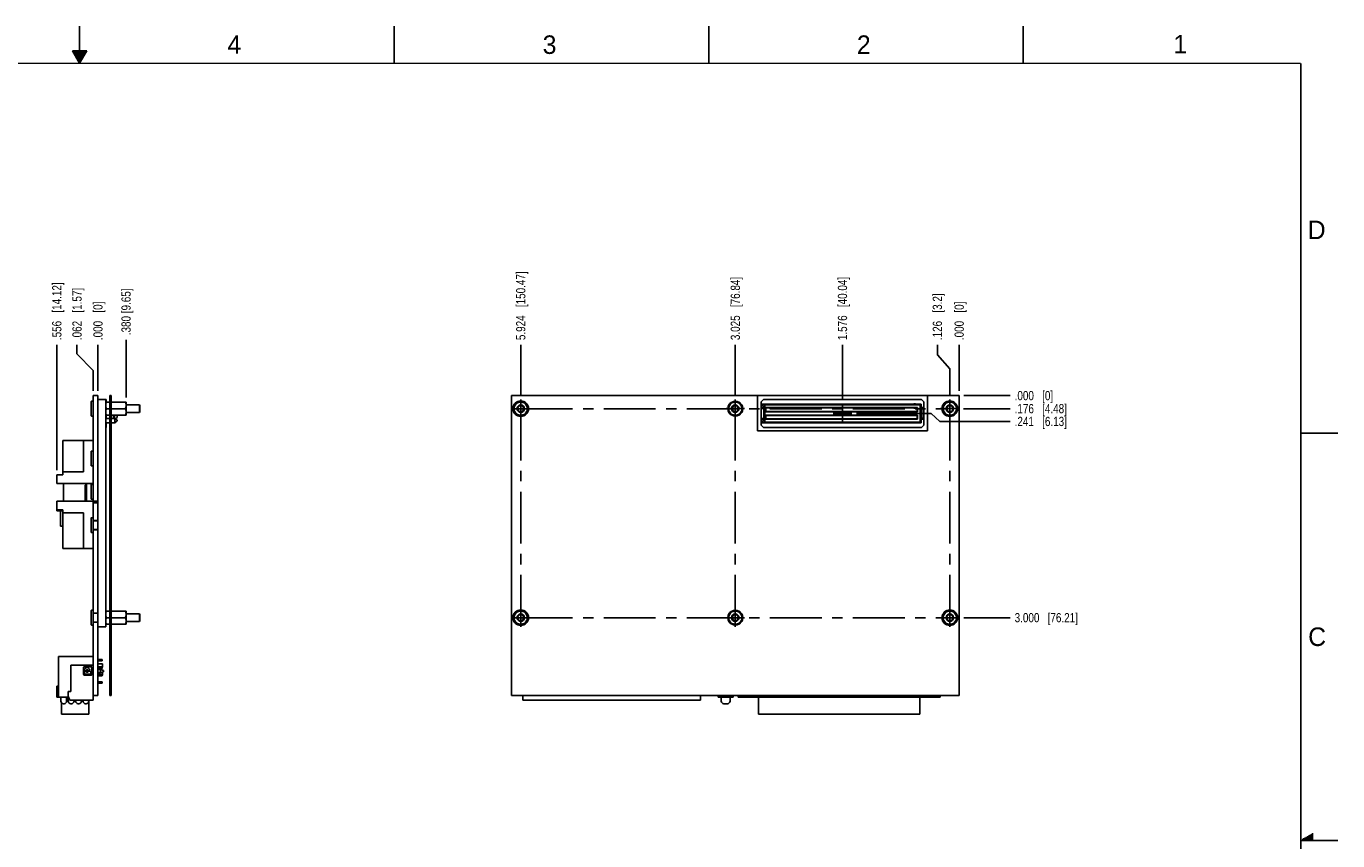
# Model space of a CAD drawing. Header units: inches. Extents: x 0 to 34, y 0 to 22.
# Tile 21 of 21: x 16.3 to 34, y 11 to 22. Entities that reach past the tile are written whole.
import ezdxf

# ---------------------------------------------------------------- set-up
doc = ezdxf.new("R2010")
doc.units = ezdxf.units.IN
doc.header["$LTSCALE"] = 1.87
doc.header["$MEASUREMENT"] = 0
doc.linetypes.add('CENTER', pattern=[0.6, 0.375, -0.075, 0.075, -0.075])
doc.layers.get('0').update_dxf_attribs({"linetype": 'CONTINUOUS'})
doc.layers.add('02___PRT_ALL_AXES', color=7, linetype='CONTINUOUS')
doc.layers.add('DIMENSIONS', color=7, linetype='CONTINUOUS')
doc.styles.get("Standard").update_dxf_attribs({"font": 'txt', "width": 0.8})
doc.styles.add('TEXTSTYLE_2', font='txt')
doc.dimstyles.new('DIMSTYLE_1', dxfattribs={"dimtxt": 0.125, "dimasz": 0.18, "dimexe": 0.18, "dimexo": 0.0625, "dimgap": 0.09, "dimtad": 0, "dimtih": 1, "dimtoh": 1, "dimdec": 3, "dimzin": 4, "dimdsep": 46, "dimtxsty": 'STANDARD', "dimblk": '_FILLED', "dimblk1": '_FILLED', "dimblk2": '_FILLED', "dimcen": 0.09, "dimadec": 0, "dimazin": 0, "dimtp": 0.01, "dimtm": 0.01, "dimtfac": 1, "dimtdec": 3, "dimtofl": 0, "dimtmove": 0, "dimatfit": 3, "dimldrblk": '_FILLED', "dimfxl": 1, "dimtolj": 1, "dimtzin": 4, "dimarcsym": 0})

# ---------------------------------------------------------------- blocks, each defined once
blk = doc.blocks.new('*D0')
at = {"layer": 'DIMENSIONS', "color": 2, "linetype": 'CONTINUOUS'}
blk.add_line((16.691, 16.003), (16.691, 17.697), dxfattribs=at)
at = {"layer": 'DIMENSIONS', "color": 2, "linetype": 'CONTINUOUS', "insert": (16.629, 17.759), "char_height": 0.125, "width": 1.225, "attachment_point": 1, "rotation": 90, "line_spacing_factor": 0.9}
blk.add_mtext('.556{\\Ftxt.shx;\\W1.000000;\\H0.125000; }[14.12]', dxfattribs=at)
blk = doc.blocks.new('_FILLED')
at = {"color": 0, "linetype": 'BYBLOCK'}
blk.add_solid([(0, 0), (-1, 0.174), (-1, -0.174)], dxfattribs=at)
blk = doc.blocks.new('*D1')
at = {"layer": 'DIMENSIONS', "color": 2, "linetype": 'CONTINUOUS'}
blk.add_line((17.247, 17.072), (17.247, 17.697), dxfattribs=at)
at = {"layer": 'DIMENSIONS', "color": 2, "linetype": 'CONTINUOUS', "insert": (17.185, 17.759), "char_height": 0.125, "width": 0.825, "attachment_point": 1, "rotation": 90, "line_spacing_factor": 0.9}
blk.add_mtext('.000{\\Ftxt.shx;\\W1.000000;\\H0.125000; }[0]', dxfattribs=at)
blk = doc.blocks.new('*D2')
at = {"layer": 'DIMENSIONS', "color": 2, "linetype": 'CONTINUOUS'}
for p, q in [((27.495, 16.768), (28.505, 16.768)), ((28.505, 16.768), (28.625, 16.661)), ((28.625, 16.661), (29.572, 16.661))]:
    blk.add_line(p, q, dxfattribs=at)
at = {"layer": 'DIMENSIONS', "color": 2, "linetype": 'CONTINUOUS', "insert": (29.634, 16.723), "char_height": 0.125, "width": 1.125, "attachment_point": 1, "rotation": 0.0007, "line_spacing_factor": 0.9}
blk.add_mtext('.241{\\Ftxt.shx;\\W1.000000;\\H0.125000; }[6.13]', dxfattribs=at)
blk = doc.blocks.new('*D3')
at = {"layer": 'DIMENSIONS', "color": 2, "linetype": 'CONTINUOUS'}
blk.add_line((28.947, 17.009), (29.572, 17.009), dxfattribs=at)
at = {"layer": 'DIMENSIONS', "color": 2, "linetype": 'CONTINUOUS', "insert": (29.634, 17.072), "char_height": 0.125, "width": 0.825, "attachment_point": 1, "rotation": 0.0007, "line_spacing_factor": 0.9}
blk.add_mtext('.000{\\Ftxt.shx;\\W1.000000;\\H0.125000; }[0]', dxfattribs=at)
blk = doc.blocks.new('*D4')
at = {"layer": 'DIMENSIONS', "color": 2, "linetype": 'CONTINUOUS'}
blk.add_line((28.945, 16.833), (29.572, 16.833), dxfattribs=at)
at = {"layer": 'DIMENSIONS', "color": 2, "linetype": 'CONTINUOUS', "insert": (29.634, 16.896), "char_height": 0.125, "width": 1.125, "attachment_point": 1, "rotation": 0.0007, "line_spacing_factor": 0.9}
blk.add_mtext('.176{\\Ftxt.shx;\\W1.000000;\\H0.125000; }[4.48]', dxfattribs=at)
blk = doc.blocks.new('*D5')
at = {"layer": 'DIMENSIONS', "color": 2, "linetype": 'CONTINUOUS'}
blk.add_line((28.946, 14.009), (29.572, 14.009), dxfattribs=at)
at = {"layer": 'DIMENSIONS', "color": 2, "linetype": 'CONTINUOUS', "insert": (29.634, 14.072), "char_height": 0.125, "width": 1.325, "attachment_point": 1, "rotation": 0.0007, "line_spacing_factor": 0.9}
blk.add_mtext('3.000{\\Ftxt.shx;\\W1.000000;\\H0.125000; }[76.21]', dxfattribs=at)
blk = doc.blocks.new('*D6')
at = {"layer": 'DIMENSIONS', "color": 2, "linetype": 'CONTINUOUS'}
for p, q in [((28.59, 17.559), (28.59, 17.697)), ((28.758, 17.372), (28.59, 17.559)), ((28.758, 17.021), (28.758, 17.372))]:
    blk.add_line(p, q, dxfattribs=at)
at = {"layer": 'DIMENSIONS', "color": 2, "linetype": 'CONTINUOUS', "insert": (28.527, 17.759), "char_height": 0.125, "width": 1.025, "attachment_point": 1, "rotation": 90.0007, "line_spacing_factor": 0.9}
blk.add_mtext('.126{\\Ftxt.shx;\\W1.000000;\\H0.125000; }[3.2]', dxfattribs=at)
blk = doc.blocks.new('*D7')
at = {"layer": 'DIMENSIONS', "color": 2, "linetype": 'CONTINUOUS'}
blk.add_line((28.884, 17.072), (28.884, 17.697), dxfattribs=at)
at = {"layer": 'DIMENSIONS', "color": 2, "linetype": 'CONTINUOUS', "insert": (28.822, 17.759), "char_height": 0.125, "width": 0.825, "attachment_point": 1, "rotation": 90.0007, "line_spacing_factor": 0.9}
blk.add_mtext('.000{\\Ftxt.shx;\\W1.000000;\\H0.125000; }[0]', dxfattribs=at)
blk = doc.blocks.new('*D8')
at = {"layer": 'DIMENSIONS', "color": 2, "linetype": 'CONTINUOUS'}
blk.add_line((27.308, 16.956), (27.308, 17.697), dxfattribs=at)
at = {"layer": 'DIMENSIONS', "color": 2, "linetype": 'CONTINUOUS', "insert": (27.245, 17.759), "char_height": 0.125, "width": 1.325, "attachment_point": 1, "rotation": 90.0007, "line_spacing_factor": 0.9}
blk.add_mtext('1.576{\\Ftxt.shx;\\W1.000000;\\H0.125000; }[40.04]', dxfattribs=at)
blk = doc.blocks.new('*D9')
at = {"layer": 'DIMENSIONS', "color": 2, "linetype": 'CONTINUOUS'}
blk.add_line((25.859, 17.021), (25.859, 17.697), dxfattribs=at)
at = {"layer": 'DIMENSIONS', "color": 2, "linetype": 'CONTINUOUS', "insert": (25.797, 17.759), "char_height": 0.125, "width": 1.325, "attachment_point": 1, "rotation": 90.0007, "line_spacing_factor": 0.9}
blk.add_mtext('3.025{\\Ftxt.shx;\\W1.000000;\\H0.125000; }[76.84]', dxfattribs=at)
blk = doc.blocks.new('*D10')
at = {"layer": 'DIMENSIONS', "color": 2, "linetype": 'CONTINUOUS'}
blk.add_line((22.96, 17.021), (22.96, 17.697), dxfattribs=at)
at = {"layer": 'DIMENSIONS', "color": 2, "linetype": 'CONTINUOUS', "insert": (22.898, 17.759), "char_height": 0.125, "width": 1.425, "attachment_point": 1, "rotation": 90.0007, "line_spacing_factor": 0.9}
blk.add_mtext('5.924{\\Ftxt.shx;\\W1.000000;\\H0.125000; }[150.47]', dxfattribs=at)
blk = doc.blocks.new('*D11')
at = {"layer": 'DIMENSIONS', "color": 2, "linetype": 'CONTINUOUS'}
blk.add_line((17.628, 16.984), (17.628, 17.763), dxfattribs=at)
at = {"layer": 'DIMENSIONS', "color": 2, "linetype": 'CONTINUOUS', "insert": (17.565, 17.825), "char_height": 0.125, "width": 1.1, "attachment_point": 1, "rotation": 90, "line_spacing_factor": 0.9}
blk.add_mtext('.380 [9.65]', dxfattribs=at)
blk = doc.blocks.new('*D12')
at = {"layer": 'DIMENSIONS', "color": 2, "linetype": 'CONTINUOUS'}
for p, q in [((16.964, 17.574), (16.964, 17.697)), ((17.185, 17.35), (16.964, 17.574)), ((17.185, 17.072), (17.185, 17.35))]:
    blk.add_line(p, q, dxfattribs=at)
at = {"layer": 'DIMENSIONS', "color": 2, "linetype": 'CONTINUOUS', "insert": (16.902, 17.759), "char_height": 0.125, "width": 1.125, "attachment_point": 1, "rotation": 90, "line_spacing_factor": 0.9}
blk.add_mtext('.062{\\Ftxt.shx;\\W1.000000;\\H0.125000; }[1.57]', dxfattribs=at)

msp = doc.modelspace()

# ---------------------------------------------------------------- linework, layer by layer
at = {"color": 2, "linetype": 'CONTINUOUS'}
for p, q in [((17, 21.5), (17, 22)), ((21.25, 22), (21.25, 21.5)), ((25.5, 22), (25.5, 21.5)), ((29.75, 22), (29.75, 21.5)), ((16.902, 21.6697), (17, 21.5)), ((17.098, 21.6697), (16.902, 21.6697)), ((16.9076, 21.66), (17.0924, 21.66)), ((16.9134, 21.65), (17.0866, 21.65)), ((16.9192, 21.64), (17.0808, 21.64)), ((16.925, 21.63), (17.0751, 21.63)), ((17, 21.5), (17.098, 21.6697)), ((16.9307, 21.62), (17.0693, 21.62)), ((16.9365, 21.61), (17.0635, 21.61)), ((16.9423, 21.6), (17.0578, 21.6)), ((16.9481, 21.59), (17.052, 21.59)), ((16.9538, 21.58), (17.0462, 21.58)), ((16.9596, 21.57), (17.0404, 21.57)), ((16.9654, 21.56), (17.0347, 21.56)), ((16.9712, 21.55), (17.0289, 21.55)), ((16.9769, 21.54), (17.0231, 21.54)), ((16.9827, 21.53), (17.0173, 21.53)), ((16.9885, 21.52), (17.0116, 21.52)), ((16.9942, 21.51), (17.0058, 21.51)), ((33.5, 16.5), (34, 16.5)), ((34, 11), (33.5, 11)), ((33.5173, 11.01), (33.6697, 11.01)), ((33.5347, 11.02), (33.6697, 11.02)), ((33.552, 11.03), (33.6697, 11.03)), ((33.5693, 11.04), (33.6697, 11.04)), ((33.5866, 11.05), (33.6697, 11.05)), ((33.6039, 11.06), (33.6697, 11.06)), ((33.6213, 11.07), (33.6697, 11.07)), ((33.6386, 11.08), (33.6697, 11.08)), ((33.6559, 11.09), (33.6697, 11.09))]:
    msp.add_line(p, q, dxfattribs=at)
at = {"color": 7, "linetype": 'CONTINUOUS'}
for p, q in [((17.1551, 16.7381), (17.1551, 16.9282)), ((17.1601, 16.9332), (17.1801, 16.9332)), ((17.1601, 16.933), (17.1801, 16.933)), ((17.1851, 17.0093), (17.1851, 17.0092)), ((17.1851, 17.0093), (17.2471, 17.0093)), ((17.1851, 13.9142), (17.1851, 17.0092)), ((17.1851, 17.0092), (17.2471, 17.0092)), ((17.2471, 17.0093), (17.2471, 17.0092)), ((17.2471, 12.959), (17.2471, 17.0092)), ((17.3521, 16.9582), (17.2471, 16.9582)), ((17.3521, 16.958), (17.2471, 16.958)), ((17.3521, 16.9582), (17.3521, 16.958)), ((17.3521, 16.958), (17.3521, 13.884)), ((17.3521, 16.957), (17.3591, 16.957)), ((17.3591, 16.927), (17.3521, 16.927)), ((17.3521, 16.9216), (17.4071, 16.9216)), ((17.3521, 16.9216), (17.4071, 16.9216)), ((17.3591, 16.9216), (17.3591, 16.957)), ((17.3591, 16.9217), (17.4071, 16.9217)), ((17.4071, 17.009), (17.4071, 17.0091)), ((17.4071, 17.0091), (17.4271, 17.0091)), ((17.4071, 12.959), (17.4071, 17.009)), ((17.4071, 17.009), (17.4271, 17.009)), ((17.4071, 17.009), (17.4271, 17.009)), ((17.4271, 17.009), (17.4271, 17.0091)), ((17.4271, 12.959), (17.4271, 17.009)), ((17.6277, 16.9217), (17.4271, 16.9217)), ((17.6277, 16.9216), (17.4271, 16.9216)), ((17.6277, 16.9216), (17.4271, 16.9216)), ((17.6277, 16.9217), (17.6277, 16.7444)), ((17.6277, 16.8831), (17.8077, 16.8831)), ((17.6277, 16.883), (17.8077, 16.883)), ((17.6277, 16.883), (17.8077, 16.883)), ((17.8077, 16.883), (17.8077, 16.783)), ((17.8157, 16.875), (17.8077, 16.883)), ((17.8157, 16.875), (17.8077, 16.883)), ((17.8157, 16.8751), (17.8077, 16.883)), ((17.8157, 16.8751), (17.8157, 16.875)), ((17.8157, 16.875), (17.8157, 16.791)), ((28.8841, 17.0093), (22.8341, 17.0092)), ((22.8341, 12.959), (22.8341, 17.0092)), ((22.8341, 17.009), (26.1581, 17.009)), ((22.9091, 16.9216), (22.8579, 16.833)), ((22.8602, 16.8654), (22.8602, 16.837)), ((22.9091, 16.9216), (23.0114, 16.9216)), ((23.0625, 16.833), (23.0114, 16.9216)), ((23.0602, 16.837), (23.0602, 16.8643)), ((25.8079, 16.9216), (25.7568, 16.833)), ((25.8079, 16.9216), (25.9102, 16.9216)), ((25.9614, 16.833), (25.9102, 16.9216)), ((26.1581, 16.534), (26.1581, 17.009)), ((26.2099, 16.927), (26.2399, 16.957)), ((26.2099, 16.927), (26.2099, 16.609)), ((28.3689, 16.8941), (26.2099, 16.894)), ((26.2099, 16.894), (26.2349, 16.869)), ((26.2099, 16.834), (26.2349, 16.859)), ((26.2349, 16.859), (26.2349, 16.869)), ((26.2349, 16.869), (26.2469, 16.869)), ((26.2469, 16.859), (26.2349, 16.859)), ((28.3759, 16.9571), (26.2399, 16.957)), ((26.2469, 16.869), (26.2555, 16.894)), ((26.2469, 16.869), (26.2469, 16.859)), ((26.2555, 16.834), (26.2469, 16.859)), ((26.2569, 16.642), (26.2569, 16.894)), ((26.2569, 16.884), (28.3589, 16.8841)), ((28.3229, 16.8471), (26.2679, 16.847)), ((26.2679, 16.847), (26.2679, 16.789)), ((26.2729, 16.842), (26.2679, 16.847)), ((26.2729, 16.842), (28.3179, 16.8421)), ((26.2729, 16.794), (26.2729, 16.842)), ((26.3219, 16.894), (26.3219, 16.896)), ((26.3439, 16.896), (26.3219, 16.896)), ((26.3219, 16.842), (26.3219, 16.84)), ((26.3439, 16.84), (26.3219, 16.84)), ((26.3439, 16.894), (26.3439, 16.896)), ((26.3439, 16.842), (26.3439, 16.84)), ((28.2939, 16.8961), (28.2719, 16.8961)), ((28.2719, 16.8941), (28.2719, 16.8961)), ((28.2719, 16.8421), (28.2719, 16.8401)), ((28.2939, 16.8401), (28.2719, 16.8401)), ((28.2939, 16.8941), (28.2939, 16.8961)), ((28.2939, 16.8421), (28.2939, 16.8401)), ((28.3179, 16.8421), (28.3229, 16.8471)), ((28.3179, 16.8421), (28.3179, 16.7941)), ((28.3229, 16.7891), (28.3229, 16.8471)), ((28.3589, 16.8841), (28.3689, 16.8941)), ((28.3589, 16.6521), (28.3589, 16.8841)), ((28.3589, 16.8471), (28.4059, 16.8471)), ((28.3689, 16.8221), (28.3603, 16.8471)), ((28.3689, 16.8471), (28.3689, 16.8941)), ((28.3759, 16.9571), (28.4059, 16.9271)), ((28.3809, 16.8221), (28.4059, 16.8471)), ((28.4059, 16.9271), (28.4059, 16.6091)), ((28.4581, 17.0091), (28.8841, 17.0091)), ((28.4581, 16.5341), (28.4581, 17.0091)), ((28.7068, 16.9217), (28.6556, 16.8331)), ((28.6579, 16.8644), (28.6579, 16.837)), ((28.7068, 16.9217), (28.8091, 16.9217)), ((28.8602, 16.8331), (28.8091, 16.9217)), ((28.8579, 16.837), (28.8579, 16.8655)), ((28.8841, 17.0093), (28.8841, 12.9591)), ((17.1551, 16.7381), (17.1551, 16.783)), ((17.1551, 16.738), (17.1551, 16.7385)), ((17.1551, 16.7384), (17.1551, 16.7381)), ((17.1601, 16.733), (17.1801, 16.733)), ((17.4071, 16.7444), (17.3521, 16.7444)), ((17.3591, 16.7444), (17.3591, 16.702)), ((17.4071, 16.702), (17.3591, 16.702)), ((17.4071, 16.833), (17.3646, 16.833)), ((17.6152, 16.833), (17.4271, 16.833)), ((17.6277, 16.7444), (17.4271, 16.7444)), ((17.4771, 16.702), (17.4271, 16.702)), ((17.4571, 16.7444), (17.4571, 16.702)), ((17.4671, 16.702), (17.4671, 16.7444)), ((17.4721, 16.702), (17.4721, 16.7444)), ((17.4771, 16.702), (17.4771, 16.642)), ((17.4771, 16.702), (17.5071, 16.677)), ((17.4771, 16.642), (17.5071, 16.667)), ((17.4849, 16.6956), (17.5071, 16.7141)), ((17.5071, 16.7444), (17.5071, 16.7141)), ((17.5071, 16.667), (17.5071, 16.677)), ((17.6277, 16.783), (17.8077, 16.783)), ((17.8157, 16.791), (17.8077, 16.783)), ((22.8579, 16.833), (22.9091, 16.7444)), ((22.8602, 16.829), (22.8602, 16.8006)), ((22.9091, 16.7444), (23.0114, 16.7444)), ((23.0114, 16.7444), (23.0625, 16.833)), ((23.0602, 16.8017), (23.0602, 16.829)), ((25.7568, 16.833), (25.8079, 16.7445)), ((25.8079, 16.7445), (25.9102, 16.7445)), ((25.9102, 16.7445), (25.9614, 16.833)), ((26.2099, 16.834), (26.2569, 16.834)), ((26.2099, 16.702), (26.2349, 16.677)), ((26.2569, 16.702), (26.2099, 16.702)), ((26.2099, 16.642), (26.2349, 16.667)), ((26.2349, 16.667), (26.2349, 16.677)), ((26.2349, 16.677), (26.2469, 16.677)), ((26.2469, 16.667), (26.2349, 16.667)), ((26.2469, 16.834), (26.2469, 16.702)), ((26.2469, 16.677), (26.2555, 16.702)), ((26.2469, 16.677), (26.2469, 16.667)), ((26.2555, 16.642), (26.2469, 16.667)), ((26.2679, 16.789), (26.2729, 16.794)), ((26.2679, 16.789), (28.3229, 16.7891)), ((28.3229, 16.7471), (26.2679, 16.747)), ((26.2679, 16.747), (26.2679, 16.689)), ((26.2679, 16.747), (26.2729, 16.742)), ((26.2729, 16.694), (26.2679, 16.689)), ((26.2679, 16.689), (28.3229, 16.6891)), ((28.3179, 16.7941), (26.2729, 16.794)), ((26.2729, 16.742), (28.3179, 16.7421)), ((26.2729, 16.694), (26.2729, 16.742)), ((28.3179, 16.6941), (26.2729, 16.694)), ((26.3219, 16.794), (26.3219, 16.796)), ((26.3219, 16.796), (26.3439, 16.796)), ((26.3219, 16.742), (26.3219, 16.74)), ((26.3439, 16.74), (26.3219, 16.74)), ((26.3219, 16.694), (26.3219, 16.696)), ((26.3219, 16.696), (26.3439, 16.696)), ((26.3439, 16.794), (26.3439, 16.796)), ((26.3439, 16.742), (26.3439, 16.74)), ((26.3439, 16.694), (26.3439, 16.696)), ((28.2719, 16.7961), (28.2939, 16.7961)), ((28.2719, 16.7941), (28.2719, 16.7961)), ((28.2719, 16.7421), (28.2719, 16.7401)), ((28.2939, 16.7401), (28.2719, 16.7401)), ((28.2719, 16.6961), (28.2939, 16.6961)), ((28.2719, 16.6941), (28.2719, 16.6961)), ((28.2939, 16.7941), (28.2939, 16.7961)), ((28.2939, 16.7421), (28.2939, 16.7401)), ((28.2939, 16.6941), (28.2939, 16.6961)), ((28.3229, 16.7891), (28.3179, 16.7941)), ((28.3229, 16.7471), (28.3179, 16.7421)), ((28.3179, 16.7421), (28.3179, 16.6941)), ((28.3179, 16.6941), (28.3229, 16.6891)), ((28.3229, 16.6891), (28.3229, 16.7471)), ((28.3589, 16.6891), (28.4059, 16.6891)), ((28.3603, 16.6891), (28.3689, 16.7141)), ((28.3809, 16.8221), (28.3689, 16.8221)), ((28.3689, 16.8221), (28.3689, 16.7141)), ((28.3689, 16.7141), (28.3809, 16.7141)), ((28.3689, 16.6421), (28.3689, 16.6891)), ((28.3809, 16.7141), (28.3809, 16.8221)), ((28.3809, 16.7141), (28.4059, 16.6891)), ((28.7068, 16.7445), (28.6556, 16.8331)), ((28.6579, 16.8291), (28.6579, 16.8017)), ((28.7068, 16.7445), (28.8091, 16.7445)), ((28.8091, 16.7445), (28.8602, 16.8331)), ((28.8579, 16.8007), (28.8579, 16.8291)), ((17.3521, 16.609), (17.3591, 16.609)), ((17.3591, 16.579), (17.3521, 16.579)), ((17.3591, 16.642), (17.3591, 16.579)), ((17.4071, 16.642), (17.3591, 16.642)), ((17.3591, 16.64), (17.4071, 16.64)), ((17.4771, 16.642), (17.4271, 16.642)), ((17.4271, 16.64), (17.4412, 16.64)), ((17.4436, 16.642), (17.4412, 16.64)), ((28.4581, 16.5341), (26.1581, 16.534)), ((26.2099, 16.642), (28.3689, 16.6421)), ((26.2399, 16.579), (26.2099, 16.609)), ((26.2399, 16.579), (28.3759, 16.5791)), ((28.3589, 16.6521), (26.2569, 16.652)), ((26.3219, 16.642), (26.3219, 16.64)), ((26.3219, 16.64), (26.3439, 16.64)), ((26.3439, 16.642), (26.3439, 16.64)), ((28.2719, 16.6421), (28.2719, 16.6401)), ((28.2719, 16.6401), (28.2939, 16.6401)), ((28.2939, 16.6421), (28.2939, 16.6401)), ((28.3589, 16.6521), (28.3689, 16.6421)), ((28.4059, 16.6091), (28.3759, 16.5791)), ((16.7711, 16.4024), (16.7711, 15.9404)), ((16.7711, 16.4024), (17.1851, 16.4024)), ((16.7711, 16.4024), (17.1851, 16.4024)), ((17.0511, 16.4024), (17.0511, 15.9804)), ((17.1551, 16.0651), (17.1551, 16.255)), ((17.1601, 16.26), (17.1801, 16.26)), ((17.0511, 15.9804), (16.7711, 15.9804)), ((17.1551, 16.065), (17.1551, 16.0655)), ((17.1551, 16.0652), (17.1551, 16.0651)), ((17.1601, 16.06), (17.1801, 16.06)), ((16.6911, 15.8204), (16.6911, 15.9404)), ((16.6911, 15.9404), (16.7711, 15.9404)), ((17.1851, 15.8204), (16.6911, 15.8204)), ((16.7361, 15.9404), (16.7711, 15.9404)), ((16.7826, 15.8204), (16.7826, 15.5842)), ((17.0765, 15.8), (17.0765, 15.5844)), ((17.0936, 15.8204), (17.0936, 15.8044)), ((17.0941, 15.584), (17.0941, 15.8)), ((17.1551, 15.6151), (17.1551, 15.8052)), ((17.1601, 15.8102), (17.1801, 15.8102)), ((17.1601, 15.81), (17.1801, 15.81)), ((17.1551, 15.6151), (17.1551, 15.66)), ((17.1551, 15.6154), (17.1551, 15.6151)), ((17.1551, 15.615), (17.1551, 15.6151)), ((17.1601, 15.61), (17.1801, 15.61)), ((16.6911, 15.584), (16.6911, 15.5842)), ((16.6911, 15.5842), (16.7831, 15.5842)), ((16.6911, 15.584), (16.6911, 15.4542)), ((16.6911, 15.584), (17.1851, 15.584)), ((16.6911, 15.464), (16.7711, 15.464)), ((16.6911, 15.4542), (16.7711, 15.4542)), ((16.7411, 15.4542), (16.7411, 15.2452)), ((16.7711, 14.9455), (16.7711, 15.464)), ((17.0511, 15.424), (16.7711, 15.424)), ((17.0765, 15.5844), (16.7826, 15.5844)), ((16.7831, 15.584), (16.7831, 15.5844)), ((17.0511, 14.9455), (17.0511, 15.424)), ((17.1851, 15.5842), (17.0941, 15.5842)), ((17.1851, 15.5842), (17.2471, 15.5842)), ((17.2471, 15.5592), (17.1851, 15.5592)), ((17.2471, 15.559), (17.1851, 15.559)), ((17.2471, 15.559), (17.1851, 15.559)), ((16.7711, 15.2452), (16.7411, 15.2452)), ((17.1551, 15.165), (17.1551, 15.355)), ((17.1601, 15.36), (17.1801, 15.36)), ((17.2471, 15.3215), (17.1851, 15.3215)), ((17.1851, 15.3191), (17.2471, 15.3191)), ((17.1601, 15.16), (17.1801, 15.16)), ((17.1851, 15.2009), (17.2471, 15.2009)), ((17.2471, 15.1965), (17.1851, 15.1965)), ((16.7711, 14.9455), (17.1851, 14.9455)), ((17.1551, 13.914), (17.1551, 14.1042)), ((17.1601, 14.1092), (17.1801, 14.1092)), ((17.1601, 14.109), (17.1801, 14.109)), ((17.2471, 14.0715), (17.1851, 14.0715)), ((17.1851, 14.0681), (17.2471, 14.0681)), ((17.3521, 14.0978), (17.4071, 14.0978)), ((17.3521, 14.0976), (17.4071, 14.0976)), ((17.3646, 14.0978), (17.3645, 14.0976)), ((17.4071, 14.009), (17.3646, 14.009)), ((17.6277, 14.0978), (17.4271, 14.0978)), ((17.6277, 14.0976), (17.4271, 14.0976)), ((17.6152, 14.009), (17.4271, 14.009)), ((17.6152, 14.0978), (17.6153, 14.0976)), ((17.6277, 14.0978), (17.6277, 13.9204)), ((17.6277, 14.0592), (17.8077, 14.0592)), ((17.6277, 14.059), (17.8077, 14.059)), ((17.8157, 14.0512), (17.8077, 14.0592)), ((17.8077, 14.0592), (17.8077, 14.059)), ((17.8157, 14.051), (17.8077, 14.059)), ((17.8077, 14.059), (17.8077, 13.959)), ((17.8157, 14.0512), (17.8157, 14.051)), ((17.8157, 14.051), (17.8157, 13.967)), ((22.909, 14.0976), (22.8578, 14.009)), ((22.8578, 14.009), (22.909, 13.9204)), ((22.8601, 14.0409), (22.8601, 14.013)), ((22.8601, 14.005), (22.8601, 13.9771)), ((22.909, 14.0976), (23.0112, 14.0976)), ((23.0624, 14.009), (23.0112, 14.0976)), ((23.0112, 13.9204), (23.0624, 14.009)), ((23.0601, 14.013), (23.0601, 14.0409)), ((23.0601, 13.9771), (23.0601, 14.005)), ((25.808, 14.0978), (25.7568, 14.0092)), ((25.7568, 14.0092), (25.808, 13.9206)), ((25.808, 14.0978), (25.9102, 14.0978)), ((25.9614, 14.0092), (25.9102, 14.0978)), ((25.9102, 13.9206), (25.9614, 14.0092)), ((28.707, 14.0977), (28.6558, 14.0091)), ((28.6558, 14.0091), (28.707, 13.9205)), ((28.6581, 14.0409), (28.6581, 14.013)), ((28.6581, 14.0051), (28.6581, 13.9772)), ((28.707, 14.0977), (28.8092, 14.0977)), ((28.8604, 14.0091), (28.8092, 14.0977)), ((28.8092, 13.9205), (28.8604, 14.0091)), ((28.8581, 14.013), (28.8581, 14.0409)), ((28.8581, 13.9772), (28.8581, 14.0051)), ((17.1601, 13.909), (17.1801, 13.909)), ((17.1851, 13.9499), (17.2471, 13.9499)), ((17.2471, 13.9465), (17.1851, 13.9465)), ((17.1851, 12.894), (17.1851, 13.9142)), ((17.1851, 13.9142), (17.1851, 13.9141)), ((17.3521, 13.884), (17.2471, 13.884)), ((17.4071, 13.9204), (17.3521, 13.9204)), ((17.6277, 13.9204), (17.4271, 13.9204)), ((17.6277, 13.959), (17.8077, 13.959)), ((17.8157, 13.967), (17.8077, 13.959)), ((22.909, 13.9204), (23.0112, 13.9204)), ((25.808, 13.9206), (25.9102, 13.9206)), ((28.707, 13.9205), (28.8092, 13.9205)), ((17.1851, 13.485), (16.7131, 13.485)), ((16.7131, 13.485), (16.7131, 12.934)), ((17.1851, 13.3664), (16.8831, 13.3664)), ((16.8831, 13.3664), (16.8831, 13.0121)), ((17.0532, 13.2424), (17.0532, 13.3389)), ((17.1575, 13.3468), (17.0611, 13.3468)), ((17.0653, 13.2991), (17.0653, 13.2986)), ((17.0713, 13.2927), (17.0802, 13.2927)), ((17.1216, 13.2927), (17.1306, 13.2927)), ((17.1365, 13.2991), (17.1365, 13.2986)), ((17.1654, 13.2424), (17.1654, 13.3389)), ((17.2471, 13.444), (17.3031, 13.444)), ((17.2471, 13.424), (17.3031, 13.424)), ((17.2471, 13.3857), (17.3101, 13.3857)), ((17.2471, 13.344), (17.3031, 13.344)), ((17.2471, 13.324), (17.3031, 13.324)), ((17.2471, 13.3074), (17.2835, 13.3074)), ((17.3229, 13.2968), (17.2835, 13.3074)), ((17.2835, 13.3074), (17.2835, 13.268)), ((17.3031, 13.444), (17.3031, 13.424)), ((17.3031, 13.344), (17.3031, 13.324)), ((17.3031, 13.3427), (17.3101, 13.3427)), ((17.3101, 13.3857), (17.3101, 13.3427)), ((17.3229, 13.2786), (17.3229, 13.2968)), ((17.0611, 13.2346), (17.1575, 13.2346)), ((17.0653, 13.2786), (17.0653, 13.2532)), ((17.0713, 13.2845), (17.0802, 13.2845)), ((17.0713, 13.2473), (17.1473, 13.2473)), ((17.1473, 13.2845), (17.1216, 13.2845)), ((17.1532, 13.2532), (17.1532, 13.2786)), ((17.2471, 13.268), (17.2835, 13.268)), ((17.2471, 13.244), (17.3031, 13.244)), ((17.2471, 13.224), (17.3031, 13.224)), ((17.2471, 13.144), (17.3031, 13.144)), ((17.2471, 13.124), (17.3031, 13.124)), ((17.3229, 13.2786), (17.2835, 13.268)), ((17.3031, 13.244), (17.3031, 13.224)), ((17.3031, 13.2307), (17.3101, 13.2307)), ((17.3031, 13.144), (17.3031, 13.124)), ((17.3048, 13.2737), (17.3101, 13.2737)), ((17.3101, 13.2737), (17.3101, 13.2307)), ((16.6911, 13.0842), (16.7131, 13.0842)), ((16.6911, 12.9342), (16.6911, 13.0842)), ((16.8831, 13.0121), (16.8465, 13.0121)), ((16.8465, 13.0121), (16.8465, 12.9481)), ((16.8465, 12.9481), (16.8662, 12.894)), ((17.2471, 12.959), (17.1851, 12.959)), ((17.4071, 12.959), (17.4271, 12.959)), ((28.8841, 12.9591), (22.8341, 12.959)), ((22.9903, 12.894), (22.9903, 12.959)), ((25.3903, 12.894), (25.3903, 12.959)), ((25.6293, 12.959), (25.6293, 12.934)), ((25.6493, 12.959), (25.6493, 12.934)), ((25.8093, 12.959), (25.8093, 12.934)), ((25.8293, 12.959), (25.8293, 12.934)), ((25.8989, 12.9342), (25.8989, 12.959)), ((28.6279, 12.9591), (28.6279, 12.9342)), ((16.7131, 12.9342), (16.6911, 12.9342)), ((16.8516, 12.934), (16.7131, 12.934)), ((16.7456, 12.882), (16.7456, 12.934)), ((16.7536, 12.8598), (16.7536, 12.7042)), ((16.7896, 12.847), (16.7806, 12.847)), ((16.8246, 12.882), (16.8246, 12.934)), ((16.8456, 12.882), (16.8456, 12.934)), ((16.8662, 12.894), (17.1851, 12.894)), ((16.8896, 12.847), (16.8806, 12.847)), ((16.9246, 12.882), (16.9246, 12.894)), ((16.9456, 12.882), (16.9456, 12.894)), ((16.9896, 12.847), (16.9806, 12.847)), ((17.0246, 12.882), (17.0246, 12.894)), ((17.0456, 12.882), (17.0456, 12.894)), ((17.0896, 12.847), (17.0806, 12.847)), ((17.1226, 12.8704), (17.1226, 12.7042)), ((17.1246, 12.882), (17.1246, 12.894)), ((22.9903, 12.894), (25.3903, 12.894)), ((25.6293, 12.934), (25.8293, 12.934)), ((25.6703, 12.882), (25.6703, 12.934)), ((25.7533, 12.847), (25.7053, 12.847)), ((25.7883, 12.882), (25.7883, 12.934)), ((28.6279, 12.9342), (25.8989, 12.9342)), ((26.1724, 12.9342), (26.1724, 12.7042)), ((28.3544, 12.9342), (28.3544, 12.7042)), ((17.1226, 12.7042), (16.7536, 12.7042)), ((28.3544, 12.7042), (26.1724, 12.7042))]:
    msp.add_line(p, q, dxfattribs=at)
at = {"color": 7, "linetype": 'CONTINUOUS', "const_width": 0.02}
for points in [[(33.5, 21.5), (0.5, 21.5)], [(33.5, 0.5), (33.5, 21.5)]]:
    msp.add_lwpolyline(points, dxfattribs=at)
at = {"color": 7, "linetype": 'CONTINUOUS'}
for centre, radius in [((22.9601, 16.833), 0.105), ((22.9602, 16.833), 0.05), ((22.9602, 16.833), 0.042), ((25.8591, 16.833), 0.05), ((25.8591, 16.833), 0.042), ((28.7581, 16.8331), 0.105), ((28.7579, 16.8331), 0.05), ((28.7579, 16.8331), 0.042), ((22.9601, 14.009), 0.105), ((22.9601, 14.009), 0.05), ((22.9601, 14.009), 0.042), ((25.8591, 14.0092), 0.05), ((25.8591, 14.0092), 0.042), ((28.7581, 14.0091), 0.105), ((28.7581, 14.0091), 0.05), ((28.7581, 14.0091), 0.042), ((17.1009, 13.2886), 0.00854)]:
    msp.add_circle(centre, radius, dxfattribs=at)
for centre, radius, start, end in [((17.1601, 16.9282), 0.005, 90, 180), ((17.1601, 16.928), 0.005, 90, 180), ((17.1601, 16.9281), 0.005, 178.34785, 180), ((17.1801, 16.9282), 0.005, 0, 90), ((17.1801, 16.928), 0.005, 0, 90), ((22.9602, 16.833), 0.0898, 159.39346, 200.60792), ((22.9602, 16.833), 0.0898, 99.39346, 140.60792), ((22.9602, 16.833), 0.0898, 39.39346, 80.60792), ((22.9602, 16.833), 0.0898, 339.39346, 20.60792), ((25.8591, 16.833), 0.1, 122.35412, 177.64725), ((25.8591, 16.833), 0.0898, 159.39346, 200.60792), ((25.8591, 16.833), 0.0898, 99.39346, 140.60792), ((25.8591, 16.833), 0.1, 62.35412, 117.64725), ((25.8591, 16.833), 0.0898, 39.39346, 80.60792), ((25.8591, 16.833), 0.1, 2.35412, 57.64725), ((25.8591, 16.833), 0.0898, 339.39346, 20.60792), ((28.7579, 16.8331), 0.0898, 159.39346, 200.60792), ((28.7579, 16.8331), 0.0898, 99.39346, 140.60792), ((28.7579, 16.8331), 0.0898, 39.39346, 80.60792), ((28.7579, 16.8331), 0.0898, 339.39346, 20.60792), ((17.1601, 16.7382), 0.005, 180, 182.44848), ((17.1601, 16.7381), 0.005, 180, 195.0745), ((17.1601, 16.738), 0.005, 180, 270), ((17.1801, 16.738), 0.005, 270, 360), ((22.9602, 16.833), 0.0898, 219.39346, 260.60792), ((22.9602, 16.833), 0.0898, 279.39346, 320.60792), ((25.8591, 16.833), 0.1, 182.35412, 237.64725), ((25.8591, 16.833), 0.0898, 219.39346, 260.60792), ((25.8591, 16.833), 0.1, 242.35412, 297.64725), ((25.8591, 16.833), 0.0898, 279.39346, 320.60792), ((25.8591, 16.833), 0.1, 302.35412, 357.64725), ((28.7579, 16.8331), 0.0898, 219.39346, 260.60792), ((28.7579, 16.8331), 0.0898, 279.39346, 320.60792), ((17.1601, 16.255), 0.005, 90, 180), ((17.1801, 16.255), 0.005, 0, 90), ((17.1601, 16.065), 0.005, 180, 270), ((17.1801, 16.065), 0.005, 270, 360), ((17.0741, 15.8), 0.02, 0, 12.83843), ((17.1601, 15.8052), 0.005, 90, 180), ((17.1601, 15.805), 0.005, 90, 180), ((17.1601, 15.8051), 0.005, 178.34787, 180), ((17.1801, 15.8052), 0.005, 0, 90), ((17.1801, 15.805), 0.005, 0, 90), ((17.1601, 15.6152), 0.005, 180, 182.44847), ((17.1601, 15.6151), 0.005, 180, 195.0745), ((17.1601, 15.615), 0.005, 180, 270), ((17.1801, 15.615), 0.005, 270, 360), ((17.1601, 15.355), 0.005, 90, 180), ((17.1801, 15.355), 0.005, 0.15889, 90), ((17.1601, 15.165), 0.005, 180, 270), ((17.1801, 15.165), 0.005, 270, 359.84117), ((17.1601, 14.1042), 0.005, 90, 180), ((17.1601, 14.104), 0.005, 90, 180), ((17.1601, 14.1041), 0.005, 178.34792, 180), ((17.1801, 14.1042), 0.005, 0, 90), ((17.1801, 14.104), 0.005, 0.15708, 90), ((22.9601, 14.009), 0.0898, 159.39346, 200.60792), ((22.9601, 14.009), 0.0898, 99.39346, 140.60792), ((22.9601, 14.009), 0.0898, 39.39346, 80.60792), ((22.9601, 14.009), 0.0898, 339.39346, 20.60792), ((25.8591, 14.009), 0.1, 122.46468, 177.5367), ((25.8591, 14.009), 0.1, 182.24397, 237.7574), ((25.8591, 14.0092), 0.0898, 159.39346, 200.60792), ((25.8591, 14.0092), 0.0898, 99.39346, 140.60792), ((25.8591, 14.009), 0.1, 62.57565, 117.42573), ((25.8591, 14.0092), 0.0898, 39.39346, 80.60792), ((25.8591, 14.009), 0.1, 302.24397, 357.7574), ((25.8591, 14.009), 0.1, 2.46468, 57.5367), ((25.8591, 14.0092), 0.0898, 339.39346, 20.60792), ((28.7581, 14.0091), 0.0898, 159.39346, 200.60792), ((28.7581, 14.0091), 0.0898, 99.39346, 140.60792), ((28.7581, 14.0091), 0.0898, 39.39346, 80.60792), ((28.7581, 14.0091), 0.0898, 339.39346, 20.60792), ((17.1601, 13.9142), 0.005, 180, 182.44845), ((17.1601, 13.9141), 0.005, 180, 195.0745), ((17.1601, 13.914), 0.005, 180, 270), ((17.1801, 13.914), 0.005, 270, 359.84297), ((22.9601, 14.009), 0.0898, 219.39346, 260.60792), ((22.9601, 14.009), 0.0898, 279.39346, 320.60792), ((25.8591, 14.0092), 0.0898, 219.39346, 260.60792), ((25.8591, 14.009), 0.1, 242.13422, 297.86715), ((25.8591, 14.0092), 0.0898, 279.39346, 320.60792), ((28.7581, 14.0091), 0.0898, 219.39346, 260.60792), ((28.7581, 14.0091), 0.0898, 279.39346, 320.60792), ((16.9489, 13.3469), 0.0196, 84.63461, 95.35818), ((16.9489, 13.3469), 0.0196, 84.52262, 95.46986), ((17.0611, 13.3389), 0.00788, 90, 180), ((17.1009, 13.2991), 0.0356, 0, 180), ((17.0713, 13.2986), 0.00591, 180, 270), ((17.0802, 13.2986), 0.00591, 270, 334.11508), ((17.1009, 13.2886), 0.0171, 25.88492, 154.11508), ((17.1216, 13.2986), 0.00591, 205.88492, 270), ((17.1306, 13.2986), 0.00591, 270, 360), ((17.1575, 13.3389), 0.00788, 0, 90), ((17.0611, 13.2424), 0.00788, 180, 270), ((17.0713, 13.2786), 0.00591, 90, 180), ((17.0713, 13.2532), 0.00591, 180, 270), ((17.0802, 13.2786), 0.00591, 25.88492, 90), ((17.1009, 13.2886), 0.0171, 205.88492, 334.11508), ((17.1216, 13.2786), 0.00591, 90, 154.11508), ((17.1473, 13.2786), 0.00591, 0, 90), ((17.1473, 13.2532), 0.00591, 270, 360), ((17.1575, 13.2424), 0.00788, 270, 360), ((16.7806, 12.882), 0.035, 180, 270), ((16.7896, 12.882), 0.035, 270, 360), ((16.8806, 12.882), 0.035, 180, 270), ((16.8896, 12.882), 0.035, 270, 360), ((16.9806, 12.882), 0.035, 180, 270), ((16.9896, 12.882), 0.035, 270, 360), ((17.0806, 12.882), 0.035, 180, 270), ((17.0896, 12.882), 0.035, 270, 360), ((25.7053, 12.882), 0.035, 180.00068, 270.00068), ((25.7533, 12.882), 0.035, 270.00068, 0.00068)]:
    msp.add_arc(centre, radius, start, end, dxfattribs=at)
for points, knots in [([(17.3646, 16.9216), (17.3631, 16.9191), (17.3604, 16.914), (17.3568, 16.9063), (17.3544, 16.8996), (17.3529, 16.8941), (17.3523, 16.8914), (17.3521, 16.89)], [0, 0, 0, 0, 0.2527283, 0.5036448, 0.7526613, 0.876528, 1, 1, 1, 1]), ([(17.3521, 16.8646), (17.3523, 16.8632), (17.3529, 16.8605), (17.3544, 16.855), (17.3568, 16.8483), (17.3604, 16.8405), (17.3631, 16.8355), (17.3646, 16.833)], [0, 0, 0, 0, 0.1234721, 0.2473389, 0.4963555, 0.7472719, 1, 1, 1, 1]), ([(17.6152, 16.9216), (17.6166, 16.9191), (17.6193, 16.914), (17.6229, 16.9063), (17.6253, 16.8996), (17.6268, 16.8941), (17.6274, 16.8914), (17.6277, 16.89)], [0, 0, 0, 0, 0.2527284, 0.5036449, 0.7526614, 0.876528, 1, 1, 1, 1]), ([(17.6277, 16.8646), (17.6274, 16.8632), (17.6268, 16.8605), (17.6253, 16.855), (17.6229, 16.8483), (17.6193, 16.8405), (17.6166, 16.8355), (17.6152, 16.833)], [0, 0, 0, 0, 0.1234722, 0.2473389, 0.4963556, 0.7472719, 1, 1, 1, 1]), ([(17.3646, 16.833), (17.3631, 16.8305), (17.3604, 16.8255), (17.3568, 16.8177), (17.3544, 16.811), (17.3529, 16.8055), (17.3523, 16.8028), (17.3521, 16.8014)], [0, 0, 0, 0, 0.2527286, 0.5036452, 0.7526617, 0.8765282, 1, 1, 1, 1]), ([(17.3521, 16.776), (17.3523, 16.7746), (17.3529, 16.7719), (17.3544, 16.7664), (17.3568, 16.7597), (17.3604, 16.752), (17.3631, 16.7469), (17.3646, 16.7444)], [0, 0, 0, 0, 0.123472, 0.2473387, 0.4963552, 0.7472716, 1, 1, 1, 1]), ([(17.6152, 16.833), (17.6166, 16.8305), (17.6193, 16.8255), (17.6229, 16.8177), (17.6253, 16.811), (17.6268, 16.8055), (17.6274, 16.8028), (17.6277, 16.8014)], [0, 0, 0, 0, 0.2527286, 0.5036452, 0.7526616, 0.8765281, 1, 1, 1, 1]), ([(17.6277, 16.776), (17.6274, 16.7746), (17.6268, 16.7719), (17.6253, 16.7664), (17.6229, 16.7597), (17.6193, 16.752), (17.6166, 16.7469), (17.6152, 16.7444)], [0, 0, 0, 0, 0.123472, 0.2473386, 0.4963551, 0.7472716, 1, 1, 1, 1]), ([(17.0936, 15.8044), (17.0936, 15.8044), (17.0935, 15.8043), (17.0935, 15.8043), (17.0934, 15.8043), (17.0933, 15.8042), (17.0931, 15.8041), (17.0929, 15.8041), (17.0927, 15.804), (17.0924, 15.8039), (17.0921, 15.8039), (17.0917, 15.8038), (17.091, 15.8036), (17.0901, 15.8034), (17.089, 15.8033), (17.0879, 15.8031), (17.0866, 15.8028), (17.0854, 15.8026), (17.0844, 15.8025), (17.0836, 15.8023), (17.0828, 15.8022), (17.0819, 15.802), (17.0811, 15.8018), (17.0802, 15.8016), (17.0794, 15.8014), (17.0788, 15.8013), (17.0784, 15.8011), (17.0781, 15.801), (17.0778, 15.801), (17.0776, 15.8009), (17.0774, 15.8008), (17.0772, 15.8007), (17.077, 15.8006), (17.0769, 15.8005), (17.0768, 15.8004), (17.0767, 15.8003), (17.0766, 15.8002), (17.0766, 15.8002), (17.0766, 15.8001), (17.0765, 15.8), (17.0765, 15.8)], [0, 0, 0, 0, 0.0074921, 0.0102842, 0.0135068, 0.0213038, 0.0309668, 0.0425334, 0.0560213, 0.071438, 0.0887847, 0.1080584, 0.1523589, 0.2042645, 0.263671, 0.3304528, 0.4044663, 0.485555, 0.5287015, 0.5735555, 0.620098, 0.6683127, 0.7181886, 0.7697266, 0.822954, 0.8502284, 0.8779764, 0.8920448, 0.9062577, 0.920635, 0.9352106, 0.9500486, 0.9576068, 0.965298, 0.9731838, 0.981387, 0.9856887, 0.9901956, 0.9949738, 1, 1, 1, 1]), ([(17.3646, 14.0976), (17.3631, 14.0951), (17.3604, 14.09), (17.3568, 14.0823), (17.3544, 14.0756), (17.3529, 14.0701), (17.3523, 14.0674), (17.3521, 14.066)], [0, 0, 0, 0, 0.2527283, 0.5036448, 0.7526613, 0.876528, 1, 1, 1, 1]), ([(17.3521, 14.0406), (17.3523, 14.0392), (17.3529, 14.0365), (17.3544, 14.031), (17.3568, 14.0243), (17.3604, 14.0165), (17.3631, 14.0115), (17.3646, 14.009)], [0, 0, 0, 0, 0.1234721, 0.2473389, 0.4963555, 0.7472719, 1, 1, 1, 1]), ([(17.3646, 14.009), (17.3631, 14.0065), (17.3604, 14.0015), (17.3568, 13.9937), (17.3544, 13.987), (17.3529, 13.9815), (17.3523, 13.9788), (17.3521, 13.9774)], [0, 0, 0, 0, 0.2527286, 0.5036452, 0.7526617, 0.8765282, 1, 1, 1, 1]), ([(17.6152, 14.0976), (17.6166, 14.0951), (17.6193, 14.09), (17.6229, 14.0823), (17.6253, 14.0756), (17.6268, 14.0701), (17.6274, 14.0674), (17.6277, 14.066)], [0, 0, 0, 0, 0.2527284, 0.5036449, 0.7526614, 0.876528, 1, 1, 1, 1]), ([(17.6277, 14.0406), (17.6274, 14.0392), (17.6268, 14.0365), (17.6253, 14.031), (17.6229, 14.0243), (17.6193, 14.0165), (17.6166, 14.0115), (17.6152, 14.009)], [0, 0, 0, 0, 0.1234722, 0.2473389, 0.4963556, 0.7472719, 1, 1, 1, 1]), ([(17.6152, 14.009), (17.6166, 14.0065), (17.6193, 14.0015), (17.6229, 13.9937), (17.6253, 13.987), (17.6268, 13.9815), (17.6274, 13.9788), (17.6277, 13.9774)], [0, 0, 0, 0, 0.2527286, 0.5036452, 0.7526616, 0.8765281, 1, 1, 1, 1]), ([(17.3521, 13.952), (17.3523, 13.9506), (17.3529, 13.9479), (17.3544, 13.9424), (17.3568, 13.9357), (17.3604, 13.928), (17.3631, 13.9229), (17.3646, 13.9204)], [0, 0, 0, 0, 0.123472, 0.2473387, 0.4963552, 0.7472716, 1, 1, 1, 1]), ([(17.6277, 13.952), (17.6274, 13.9506), (17.6268, 13.9479), (17.6253, 13.9424), (17.6229, 13.9357), (17.6193, 13.928), (17.6166, 13.9229), (17.6152, 13.9204)], [0, 0, 0, 0, 0.123472, 0.2473386, 0.4963551, 0.7472716, 1, 1, 1, 1])]:
    msp.add_open_spline(points, degree=3, knots=knots, dxfattribs=at)
msp.add_open_spline([(17.3645, 14.0976), (17.3645, 14.0976), (17.3645, 14.0976), (17.3645, 14.0976)], degree=3, dxfattribs=at)
at = {"layer": '02___PRT_ALL_AXES', "color": 7, "linetype": 'CENTER'}
for p, q in [((22.9602, 16.833), (22.9602, 16.958)), ((25.8591, 16.8332), (25.8591, 16.9582)), ((27.3079, 16.7681), (27.3079, 16.8932)), ((28.7579, 16.8331), (28.7579, 16.9581)), ((22.9602, 16.833), (22.8352, 16.833)), ((22.9602, 16.833), (22.9602, 14.055)), ((22.9602, 16.833), (28.7339, 16.833)), ((25.8591, 16.8332), (25.734, 16.8332)), ((25.8591, 16.8332), (25.8591, 14.0623)), ((25.8591, 16.8332), (25.9841, 16.8332)), ((27.3079, 16.7681), (27.1828, 16.7681)), ((27.3079, 16.7681), (27.3079, 16.643)), ((27.3079, 16.7681), (27.433, 16.7681)), ((28.7579, 16.8331), (28.6329, 16.8331)), ((28.7579, 16.8331), (28.8829, 16.8331)), ((28.7579, 16.8331), (28.7579, 14.0768)), ((22.9601, 14.009), (22.8351, 14.009)), ((22.9601, 14.009), (22.9601, 14.134)), ((22.9601, 14.009), (22.9601, 13.884)), ((22.9601, 14.009), (28.7266, 14.009)), ((25.8591, 14.0092), (25.7341, 14.0092)), ((25.8591, 14.0092), (25.8591, 14.1342)), ((25.8591, 14.0092), (25.9841, 14.0092)), ((25.8591, 14.0092), (25.8591, 13.8842)), ((28.7581, 14.0091), (28.6331, 14.0091)), ((28.7581, 14.0091), (28.7581, 14.1341)), ((28.7581, 14.0091), (28.8831, 14.0091)), ((28.7581, 14.0091), (28.7581, 13.884))]:
    msp.add_line(p, q, dxfattribs=at)

# ---------------------------------------------------------------- texts
at = {"color": 2, "linetype": 'CONTINUOUS', "char_height": 0.25, "width": 0.25, "attachment_point": 1, "line_spacing_factor": 0.9, "style": 'TEXTSTYLE_2'}
for s, insert in [('4', (18.9977, 21.8777)), ('3', (23.257, 21.8759)), ('2', (27.5025, 21.8762)), ('1', (31.7781, 21.8826)), ('D', (33.5947, 19.3736)), ('C', (33.6004, 13.8767))]:
    msp.add_mtext(s, dxfattribs=dict(at, insert=insert))

# ---------------------------------------------------------------- dimensions: what is measured, and where the dimension line sits
at = {"layer": 'DIMENSIONS', "color": 2, "linetype": 'CONTINUOUS'}
for feature_location, offset, dtype, origin, picture, middle in [((22.9602, 17.0205), (0, 0.6762), 1, (28.8841, 16.9581), '*D10', (22.9602, 18.4717)), ((16.6911, 16.0029), (0, 1.6938), 1, (17.2471, 17.0092), '*D0', (16.6911, 18.3717)), ((25.8591, 17.0207), (0, 0.676), 1, (28.8841, 16.9583), '*D9', (25.8591, 18.4217)), ((27.3079, 16.9557), (0, 0.7411), 1, (28.8841, 16.8932), '*D8', (27.3079, 18.4218)), ((17.1850806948, 17.0716996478), (-0.2209463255, 0.625), 0, (17.2470806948, 17.0091996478), '*D12', (16.9641343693, 18.3216996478)), ((28.75791, 17.0206), (-0.16818, 0.67617), 0, (28.88406, 17.00907), '*D6', (28.58972, 18.27177)), ((17.2470806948, 17.0716996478), (0, 0.625), 1, (17.2470806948, 17.0091996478), '*D1', (17.2470806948, 18.1716996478)), ((28.884064, 17.071572), (-0.000008, 0.6252), 1, (28.884065, 17.009072), '*D7', (28.884051, 18.171772)), ((28.946565, 17.009273), (0.625, 0.000008), 0, (28.884065, 17.009272), '*D3', (30.046565, 17.009286)), ((27.4955, 16.7681), (2.0761, -0.1074), 0, (28.8841, 17.0093), '*D2', (30.1966, 16.6606)), ((28.9454, 16.8331), (0.6261, 0), 0, (28.8829, 17.0093), '*D4', (30.1966, 16.8331)), ((28.9456, 14.0091), (0.626, 0), 0, (28.8831, 17.0093), '*D5', (30.2966, 14.0091))]:
    dim = msp.add_ordinate_dim(feature_location=feature_location, offset=offset, dtype=dtype, origin=origin, dimstyle='DIMSTYLE_1', dxfattribs=at)
    dim.commit()
    dim.dimension.update_dxf_attribs({"geometry": picture, "text_midpoint": middle})
dim = msp.add_ordinate_dim(feature_location=(17.6277, 16.9841), offset=(0, 0.7786), dtype=1, origin=(17.2471, 16.9216), text='.380 [9.65]', dimstyle='DIMSTYLE_1', dxfattribs=at)
dim.commit()
dim.dimension.update_dxf_attribs({"geometry": '*D11', "text_midpoint": (17.6277, 18.3751)})

doc.saveas('drawing.dxf')
